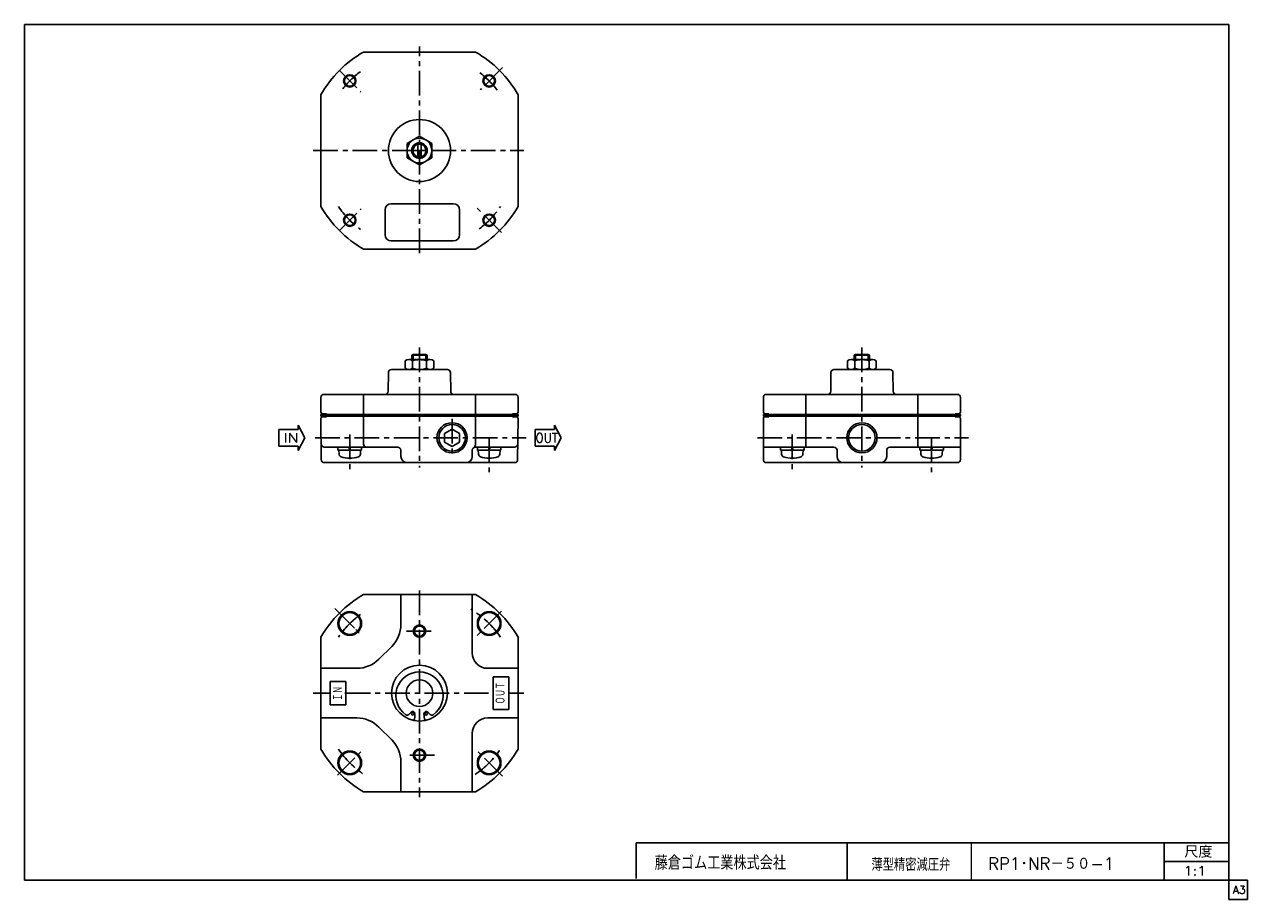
# Model space of a CAD drawing. Header units: millimetres. Extents: x -190 to 204, y -140 to 142.
import ezdxf
from ezdxf.enums import TextEntityAlignment as Align

# ---------------------------------------------------------------- set-up
doc = ezdxf.new("R2010")
doc.units = ezdxf.units.MM
doc.header["$LTSCALE"] = 0.25
doc.linetypes.add('CENTER', pattern=[50.8, 31.75, -6.35, 6.35, -6.35])
doc.styles.add('dcStyle0', font='txt.shx', dxfattribs={"width": 0.8, "bigfont": 'bigfont'})

# ---------------------------------------------------------------- blocks, each defined once
blk = doc.blocks.new('DC_GROUP_RP1･NR-50-1_1')
at = {"color": 4, "linetype": 'Continuous', "lineweight": 25}
for p, q in [((-89, 5.3), (-81.4, 5.3)), ((-89, 4.3), (-89, 5.3)), ((-89, 4.3), (-81.4, 4.3)), ((-88.7, 4.3), (-88.63, 3)), ((-87.2, 5.3), (-83.2, 5.3)), ((-85.2, 4.3), (-85.47, 5.3)), ((-84.93, 4.3), (-85.2, 5.3)), ((-81.7, 4.3), (-81.77, 3)), ((-81.4, 4.3), (-81.4, 5.3))]:
    blk.add_line(p, q, dxfattribs=at)
for centre, radius, start, end in [((-87.67, 3.05), 0.963, 183, 251.151), ((-85.2, 10.7), 9, 252, 288), ((-82.73, 3.05), 0.963, 288.849, 357)]:
    blk.add_arc(centre, radius, start, end, dxfattribs=at)
blk = doc.blocks.new('DC_GROUP_RP1･NR-50-1_2')
at = {"color": 4, "linetype": 'Continuous', "lineweight": 25}
for p, q in [((-36.5, 5.3), (-44.1, 5.3)), ((-44.1, 4.3), (-44.1, 5.3)), ((-36.5, 4.3), (-44.1, 4.3)), ((-43.8, 4.3), (-43.73, 3)), ((-38.3, 5.3), (-42.3, 5.3)), ((-40.56, 4.3), (-40.3, 5.3)), ((-40.3, 4.3), (-40.03, 5.3)), ((-36.8, 4.3), (-36.86, 3)), ((-36.5, 4.3), (-36.5, 5.3))]:
    blk.add_line(p, q, dxfattribs=at)
for centre, radius, start, end in [((-42.77, 3.05), 0.963, 183, 251.151), ((-40.3, 10.7), 9, 252, 288), ((-37.83, 3.05), 0.963, 288.849, 357)]:
    blk.add_arc(centre, radius, start, end, dxfattribs=at)
blk = doc.blocks.new('DC_GROUP_RP1･NR-50-1_3')
at = {"color": 4, "linetype": 'Continuous', "lineweight": 25}
for p, q in [((-38.81, -50.05), (-41.78, -53.02)), ((-41.78, -50.05), (-38.81, -53.02))]:
    blk.add_line(p, q, dxfattribs=at)
for radius in [3.8, 3.5]:
    blk.add_circle((-40.3, -51.54), radius, dxfattribs=at)
blk = doc.blocks.new('DC_GROUP_RP1･NR-50-1_4')
at = {"color": 4, "linetype": 'Continuous', "lineweight": 25}
for p, q in [((-86.68, -50.05), (-83.71, -53.02)), ((-83.71, -50.05), (-86.68, -53.02))]:
    blk.add_line(p, q, dxfattribs=at)
for radius in [3.8, 3.5]:
    blk.add_circle((-85.2, -51.54), radius, dxfattribs=at)
blk = doc.blocks.new('DC_GROUP_RP1･NR-50-1_5')
at = {"color": 4, "linetype": 'Continuous', "lineweight": 25}
for p, q in [((-38.81, -97.92), (-41.78, -94.95)), ((-41.78, -97.92), (-38.81, -94.95))]:
    blk.add_line(p, q, dxfattribs=at)
for radius in [3.8, 3.5]:
    blk.add_circle((-40.3, -96.44), radius, dxfattribs=at)
blk = doc.blocks.new('DC_GROUP_RP1･NR-50-1_6')
at = {"color": 4, "linetype": 'Continuous', "lineweight": 25}
for p, q in [((-86.68, -97.92), (-83.71, -94.95)), ((-83.71, -97.92), (-86.68, -94.95))]:
    blk.add_line(p, q, dxfattribs=at)
for radius in [3.8, 3.5]:
    blk.add_circle((-85.2, -96.44), radius, dxfattribs=at)
blk = doc.blocks.new('DC_GROUP_RP1･NR-50-1_7')
at = {"color": 4, "linetype": 'Continuous', "lineweight": 25}
for radius in [2, 1.62]:
    blk.add_circle((-62.75, -53.99), radius, dxfattribs=at)
blk = doc.blocks.new('DC_GROUP_RP1･NR-50-1_8')
at = {"color": 4, "linetype": 'Continuous', "lineweight": 25}
for radius in [2, 1.62]:
    blk.add_circle((-62.75, -93.99), radius, dxfattribs=at)
blk = doc.blocks.new('DC_GROUP_RP1･NR-50-1_9')
at = {"color": 4, "linetype": 'Continuous', "lineweight": 25}
for radius in [2, 1.73]:
    blk.add_circle((-85.2, 78.41), radius, dxfattribs=at)
blk = doc.blocks.new('DC_GROUP_RP1･NR-50-1_10')
at = {"color": 4, "linetype": 'Continuous', "lineweight": 25}
for radius in [2, 1.73]:
    blk.add_circle((-40.3, 78.41), radius, dxfattribs=at)
blk = doc.blocks.new('DC_GROUP_RP1･NR-50-1_11')
at = {"color": 4, "linetype": 'Continuous', "lineweight": 25}
for radius in [2, 1.73]:
    blk.add_circle((-40.3, 123.31), radius, dxfattribs=at)
blk = doc.blocks.new('DC_GROUP_RP1･NR-50-1_12')
at = {"color": 4, "linetype": 'Continuous', "lineweight": 25}
for radius in [2, 1.73]:
    blk.add_circle((-85.2, 123.31), radius, dxfattribs=at)
blk = doc.blocks.new('DC_GROUP_RP1･NR-50-1_13')
at = {"color": 4, "linetype": 'Continuous', "lineweight": 25}
for p, q in [((-62.75, 105.48), (-66.75, 103.17)), ((-66.75, 103.17), (-66.75, 98.55)), ((-58.75, 103.17), (-62.75, 105.48)), ((-58.75, 98.55), (-58.75, 103.17)), ((-66.75, 98.55), (-62.75, 96.24)), ((-62.75, 96.24), (-58.75, 98.55))]:
    blk.add_line(p, q, dxfattribs=at)
for radius in [4, 2.5, 2.1]:
    blk.add_circle((-62.75, 100.86), radius, dxfattribs=at)
blk = doc.blocks.new('DC_GROUP_RP1･NR-50-1_14')
at = {"color": 4, "linetype": 'Continuous', "lineweight": 25}
for p, q in [((53.52, 5.3), (61.12, 5.3)), ((53.52, 4.3), (53.52, 5.3)), ((53.52, 4.3), (61.12, 4.3)), ((53.82, 4.3), (53.88, 3)), ((55.32, 5.3), (59.32, 5.3)), ((57.32, 4.3), (57.05, 5.3)), ((57.58, 4.3), (57.32, 5.3)), ((60.82, 4.3), (60.75, 3)), ((61.12, 4.3), (61.12, 5.3))]:
    blk.add_line(p, q, dxfattribs=at)
for centre, radius, start, end in [((54.85, 3.05), 0.963, 183, 251.151), ((57.32, 10.7), 9, 252, 288), ((59.79, 3.05), 0.963, 288.849, 357)]:
    blk.add_arc(centre, radius, start, end, dxfattribs=at)
blk = doc.blocks.new('DC_GROUP_RP1･NR-50-1_15')
at = {"color": 4, "linetype": 'Continuous', "lineweight": 25}
for p, q in [((106.02, 5.3), (98.42, 5.3)), ((98.42, 4.3), (98.42, 5.3)), ((106.02, 4.3), (98.42, 4.3)), ((98.72, 4.3), (98.78, 3)), ((104.22, 5.3), (100.22, 5.3)), ((101.95, 4.3), (102.22, 5.3)), ((102.22, 4.3), (102.48, 5.3)), ((105.72, 4.3), (105.65, 3)), ((106.02, 4.3), (106.02, 5.3))]:
    blk.add_line(p, q, dxfattribs=at)
for centre, radius, start, end in [((99.75, 3.05), 0.963, 183, 251.151), ((102.22, 10.7), 9, 252, 288), ((104.69, 3.05), 0.963, 288.849, 357)]:
    blk.add_arc(centre, radius, start, end, dxfattribs=at)

msp = doc.modelspace()

# ---------------------------------------------------------------- linework, layer by layer
at = {"color": 5, "linetype": 'Continuous', "lineweight": 25}
for p, q in [((198, 141.5), (-190, 141.5)), ((-190, -134.25), (-190, 141.5)), ((198, -140.5), (198, 141.5)), ((204, -134.25), (-190, -134.25)), ((204, -140.5), (204, -134.25)), ((198, -140.5), (204, -140.5))]:
    msp.add_line(p, q, dxfattribs=at)
at = {"color": 4, "linetype": 'CENTER', "lineweight": 25}
for p, q in [((-62.75, 67.77), (-62.75, 134.43)), ((-88.56, 126.67), (-81.66, 119.77)), ((-36.01, 127.6), (-43.14, 120.46)), ((-96.99, 100.86), (-29.08, 100.86)), ((-88.56, 75.05), (-81.5, 82.11)), ((-36.35, 74.46), (-44.37, 82.48)), ((-62.75, 37.37), (-62.75, -1.24)), ((79.77, 37.37), (79.77, -1.24)), ((-52.25, 14.36), (-52.25, 2.59)), ((-96.38, 8.3), (-28.36, 8.3)), ((-85.2, 9.35), (-85.2, -2.3)), ((-40.3, 8.3), (-40.3, -3.86)), ((46.14, 8.3), (114.15, 8.3)), ((57.32, 9.35), (57.32, -2.3)), ((102.22, 8.3), (102.22, -3.86)), ((-62.75, -40.9), (-62.75, -107.56)), ((-89.99, -46.75), (-81.5, -55.24)), ((-36.35, -47.59), (-44.37, -55.61)), ((-66.9, -53.99), (-58.65, -53.99)), ((-96.99, -73.99), (-91.5, -73.99)), ((-86.5, -73.99), (-39, -73.99)), ((-34, -73.99), (-29.08, -73.99)), ((-89.17, -100.41), (-81.66, -92.91)), ((-65.84, -93.99), (-57.95, -93.99)), ((-36.01, -100.73), (-44.85, -91.88))]:
    msp.add_line(p, q, dxfattribs=at)
at = {"color": 4, "linetype": 'Continuous', "lineweight": 25}
for p, q in [((-80.75, 132.61), (-44.74, 132.61)), ((-94.5, 118.86), (-94.5, 82.85)), ((-31, 118.86), (-31, 82.85)), ((-63.25, 98.82), (-63.25, 102.9)), ((-62.25, 102.9), (-62.25, 98.82)), ((-71.85, 83.73), (-51.85, 83.73)), ((-73.85, 81.73), (-73.85, 73.73)), ((-49.85, 81.73), (-49.85, 73.73)), ((-71.85, 71.73), (-51.85, 71.73)), ((-80.84, 69.11), (-44.74, 69.11)), ((-67.35, 30.71), (-67.35, 33.1)), ((-66.19, 33.5), (-59.3, 33.5)), ((-65.25, 34.93), (-64.81, 35.18)), ((-60.25, 34.93), (-65.25, 34.93)), ((-65.25, 34.93), (-65.25, 33.5)), ((-65.04, 33.1), (-65.04, 30.71)), ((-64.81, 35.18), (-60.68, 35.18)), ((-64.81, 35.18), (-64.81, 33.5)), ((-60.25, 34.93), (-60.68, 35.18)), ((-60.68, 35.18), (-60.68, 33.5)), ((-60.46, 30.71), (-60.46, 33.1)), ((-60.25, 33.5), (-60.25, 34.93)), ((-58.15, 30.71), (-58.15, 33.1)), ((75.17, 30.71), (75.17, 33.1)), ((76.32, 33.5), (83.21, 33.5)), ((77.27, 34.93), (77.7, 35.18)), ((82.27, 34.93), (77.27, 34.93)), ((77.27, 34.93), (77.27, 33.5)), ((77.48, 33.1), (77.48, 30.71)), ((77.7, 35.18), (81.83, 35.18)), ((77.7, 35.18), (77.7, 33.5)), ((82.27, 34.93), (81.83, 35.18)), ((81.83, 35.18), (81.83, 33.5)), ((82.06, 30.71), (82.06, 33.1)), ((82.27, 33.5), (82.27, 34.93)), ((84.37, 30.71), (84.37, 33.1)), ((-72.76, 29.31), (-72.81, 23.29)), ((-71.76, 30.3), (-62.75, 30.3)), ((-66.19, 30.3), (-59.3, 30.3)), ((-62.75, 30.3), (-53.74, 30.3)), ((-52.74, 29.31), (-52.69, 23.29)), ((69.76, 29.31), (69.71, 23.29)), ((70.76, 30.3), (79.77, 30.3)), ((76.32, 30.3), (83.21, 30.3)), ((79.77, 30.3), (88.77, 30.3)), ((89.77, 29.31), (89.83, 23.29)), ((-94.5, 16.55), (-94.5, 21.3)), ((-73.81, 22.3), (-93.5, 22.3)), ((-80.75, 15.8), (-80.75, 22.3)), ((-32, 22.3), (-73.81, 22.3)), ((-44.74, 15.8), (-44.74, 22.3)), ((-31, 16.55), (-31, 21.3)), ((48.02, 16.55), (48.02, 21.3)), ((68.71, 22.3), (49.02, 22.3)), ((61.76, 15.8), (61.76, 22.3)), ((110.52, 22.3), (68.71, 22.3)), ((97.77, 15.8), (97.77, 22.3)), ((111.52, 16.55), (111.52, 21.3)), ((-94.5, 15.3), (-94.5, 15.8)), ((-94.5, 15.8), (-80.75, 15.8)), ((-92.75, 16.05), (-94, 16.05)), ((-92.75, 16.05), (-92.75, 15.8)), ((-92.75, 15.8), (-90, 15.8)), ((-80.75, 15.8), (-31, 15.8)), ((-32.75, 15.8), (-35.5, 15.8)), ((-31.5, 16.05), (-32.75, 16.05)), ((-32.75, 16.05), (-32.75, 15.8)), ((-31, 15.8), (-31, 15.3)), ((48.02, 15.8), (111.52, 15.8)), ((48.02, 15.3), (48.02, 15.8)), ((48.02, 15.8), (111.52, 15.8)), ((49.77, 16.05), (48.52, 16.05)), ((49.77, 16.05), (49.77, 15.8)), ((49.77, 15.8), (52.52, 15.8)), ((52.52, 15.8), (109.17, 15.8)), ((109.77, 15.8), (107.02, 15.8)), ((111.02, 16.05), (109.77, 16.05)), ((109.77, 16.05), (109.77, 15.8)), ((111.52, 15.8), (111.52, 15.3)), ((-101.81, 10.96), (-101.81, 12.36)), ((-99.64, 8.3), (-101.81, 12.36)), ((-80.75, 15.3), (-94.5, 15.3)), ((-94.38, 1.29), (-94.49, 14.55)), ((-93.99, 15.05), (-92.75, 15.05)), ((-92.75, 15.05), (-92.75, 15.3)), ((-88.65, 15.3), (-92.15, 15.3)), ((-88.65, 15.3), (-92.15, 15.3)), ((-80.75, 6.3), (-80.75, 15.3)), ((-36.85, 15.3), (-80.75, 15.3)), ((-44.74, 15.3), (-44.74, 6.04)), ((-36.85, 15.3), (-31, 15.3)), ((-32.75, 15.05), (-32.75, 15.3)), ((-31.5, 15.05), (-32.75, 15.05)), ((-31, 14.55), (-31.12, 1.29)), ((-19.3, 10.96), (-19.3, 12.36)), ((-17.14, 8.3), (-19.3, 12.36)), ((111.52, 15.3), (48.02, 15.3)), ((48.02, 1.3), (48.02, 14.55)), ((48.52, 15.05), (49.77, 15.05)), ((105.67, 15.3), (49.77, 15.3)), ((49.77, 15.05), (49.77, 15.3)), ((53.87, 15.3), (50.37, 15.3)), ((53.87, 15.3), (50.37, 15.3)), ((61.76, 5.3), (61.76, 15.3)), ((97.77, 5.3), (97.77, 15.3)), ((105.67, 15.3), (109.77, 15.3)), ((109.77, 15.05), (109.77, 15.3)), ((111.02, 15.05), (109.77, 15.05)), ((111.52, 1.3), (111.52, 14.55)), ((-108.02, 10.96), (-101.81, 10.96)), ((-108.02, 10.96), (-108.02, 5.65)), ((-99.64, 8.3), (-101.81, 4.24)), ((-54.65, 9.69), (-52.25, 11.07)), ((-54.65, 9.69), (-54.65, 6.92)), ((-49.85, 9.69), (-52.25, 11.07)), ((-49.85, 9.69), (-49.85, 6.92)), ((-25.51, 10.96), (-19.3, 10.96)), ((-25.51, 10.96), (-25.51, 5.65)), ((-17.14, 8.3), (-19.3, 4.24)), ((-108.02, 5.65), (-101.81, 5.65)), ((-101.81, 5.65), (-101.81, 4.24)), ((-93.43, 5.3), (-69.74, 5.3)), ((-68.74, 4.31), (-68.74, 2.3)), ((-54.65, 6.92), (-52.25, 5.53)), ((-49.85, 6.92), (-52.25, 5.53)), ((-45.74, 2.3), (-45.74, 4.43)), ((-44.75, 5.3), (-32.06, 5.3)), ((-25.51, 5.65), (-19.3, 5.65)), ((-19.3, 5.65), (-19.3, 4.24)), ((48.02, 5.3), (70.77, 5.3)), ((71.77, 4.3), (71.77, 2.3)), ((87.77, 2.3), (87.77, 4.3)), ((88.77, 5.3), (111.52, 5.3)), ((-32.12, 0.3), (-93.38, 0.3)), ((110.52, 0.3), (49.02, 0.3)), ((-80.84, -42.24), (-44.74, -42.24)), ((-68.75, -42.24), (-68.75, -51.85)), ((-45.75, -42.24), (-45.75, -60.99)), ((-94.5, -91.99), (-94.5, -55.98)), ((-71.68, -58.92), (-75.82, -63.06)), ((-31, -91.99), (-31, -55.98)), ((-82.89, -65.99), (-94.5, -65.99)), ((-31, -65.99), (-40.75, -65.99)), ((-91.5, -70.24), (-91.5, -77.74)), ((-86.5, -70.24), (-91.5, -70.24)), ((-86.5, -70.24), (-86.5, -77.74)), ((-39, -68.74), (-39, -79.24)), ((-34, -68.74), (-39, -68.74)), ((-34, -68.74), (-34, -79.24)), ((-86.38, -73.99), (-86.84, -73.99)), ((-86.5, -77.74), (-91.5, -77.74)), ((-94.5, -81.99), (-82.89, -81.99)), ((-65.44, -80.1), (-66.2, -80.87)), ((-60.06, -80.1), (-59.29, -80.87)), ((-31, -81.99), (-40.75, -81.99)), ((-34, -79.24), (-39, -79.24)), ((-71.68, -89.06), (-75.82, -84.92)), ((-45.75, -105.74), (-45.75, -86.99)), ((-68.75, -105.74), (-68.75, -96.13)), ((-80.75, -105.74), (-44.74, -105.74)), ((7, -122.25), (198, -122.25)), ((7, -133.71), (7, -122.25)), ((75, -122.25), (75, -134.25)), ((177.14, -134.25), (177.14, -122.25)), ((177.14, -128.25), (198, -128.25))]:
    msp.add_line(p, q, dxfattribs=at)
at = {"color": 4, "linetype": 'Continuous', "lineweight": 13}
msp.add_line((115, -122.25), (115, -134.25), dxfattribs=at)
at = {"color": 4, "linetype": 'Continuous', "lineweight": 25}
for centre, radius in [((-62.75, 100.86), 10), ((-52.25, 8.3), 4.86), ((-52.25, 8.3), 4.28), ((79.77, 8.3), 4.86), ((79.77, 8.3), 4.28), ((-62.75, -73.99), 9), ((-62.75, -73.99), 4.3), ((-64.92, -80.62), 0.416), ((-60.57, -80.62), 0.416)]:
    msp.add_circle(centre, radius, dxfattribs=at)
for centre, radius, start, end in [((-62.75, 100.86), 36.5, 119.5573, 150.4427), ((-62.75, 100.86), 36.5, 29.5573, 60.4427), ((-62.75, 100.86), 36.5, 209.5573, 240.4427), ((-71.85, 81.73), 2, 90, 180), ((-51.85, 81.73), 2, 0, 90), ((-62.75, 100.86), 36.5, 299.5573, 330.4427), ((-71.85, 73.73), 2, 180, 270), ((-51.85, 73.73), 2, 270, 0), ((-66.19, 31.65), 1.85, 51.4199, 128.5801), ((-62.75, 26.81), 6.69, 69.9878, 110.0122), ((-59.3, 31.65), 1.85, 51.4199, 128.5801), ((76.32, 31.65), 1.85, 51.4199, 128.5801), ((79.77, 26.81), 6.69, 69.9878, 110.0122), ((83.21, 31.65), 1.85, 51.4199, 128.5801), ((-71.76, 29.3), 1, 90, 179.5), ((-66.19, 32.15), 1.85, 231.4199, 308.5801), ((-62.75, 37), 6.69, 249.9878, 290.0122), ((-59.3, 32.15), 1.85, 231.4199, 308.5801), ((-53.74, 29.3), 1, 0.5, 90), ((70.76, 29.3), 1, 90, 179.5), ((76.32, 32.15), 1.85, 231.4199, 308.5801), ((79.77, 37), 6.69, 249.9878, 290.0122), ((83.21, 32.15), 1.85, 231.4199, 308.5801), ((88.77, 29.3), 1, 0.5, 90), ((-93.5, 21.3), 1, 90, 180), ((-73.81, 23.3), 1, 270, 359.5), ((-51.69, 23.3), 1, 180.5, 270), ((-32, 21.3), 1, 0, 90), ((49.02, 21.3), 1, 90, 180), ((68.71, 23.3), 1, 270, 359.5), ((90.83, 23.3), 1, 180.5, 270), ((110.52, 21.3), 1, 0, 90), ((-94, 16.55), 0.5, 180, 270), ((-31.5, 16.55), 0.5, 270, 0), ((48.52, 16.55), 0.5, 180, 270), ((111.02, 16.55), 0.5, 270, 0), ((-93.99, 14.55), 0.5, 90, 180.5), ((-31.5, 14.55), 0.5, 359.5, 90), ((48.52, 14.55), 0.5, 90, 180.5), ((111.01, 14.55), 0.5, 359.5, 90), ((-93.43, 6.3), 1, 180.5, 270), ((-79.75, 6.3), 1, 180, 270), ((-69.74, 4.3), 1, 0.5, 90), ((-44.75, 4.3), 1, 90, 179.5), ((-45.74, 6.04), 1, 299.713, 0), ((-32.06, 6.3), 1, 270, 359.5), ((70.77, 4.3), 1, 0, 90), ((88.77, 4.3), 1, 90, 180), ((-93.38, 1.3), 1, 180.5, 270), ((-66.74, 2.3), 2, 180, 270), ((-47.74, 2.3), 2, 270, 360), ((-32.12, 1.3), 1, 270, 359.5), ((49.02, 1.3), 1, 180, 270), ((73.77, 2.3), 2, 180, 270), ((85.77, 2.3), 2, 270, 0), ((110.52, 1.3), 1, 270, 0), ((-62.75, -73.99), 36.5, 119.5573, 150.4427), ((-62.75, -73.99), 36.5, 29.5573, 60.4427), ((-78.75, -51.85), 10, 315, 360), ((-40.75, -60.99), 5, 180, 270), ((-82.89, -55.99), 10, 270, 315), ((-62.75, -74.73), 7.61, 305.1826, 234.8174), ((-82.89, -91.99), 10, 45, 90), ((-66.72, -80.36), 0.725, 234.8174, 315), ((-64.92, -80.62), 0.725, 0, 135), ((-71.45, -80.62), 7.25, 342.2698, 0), ((-60.57, -80.62), 0.725, 45, 180), ((-54.05, -80.62), 7.25, 180, 197.7302), ((-58.78, -80.36), 0.725, 225, 305.1826), ((-40.75, -86.99), 5, 90, 180), ((-78.75, -96.13), 10, 360, 45), ((-62.75, -73.99), 36.5, 209.5573, 240.4427), ((-62.75, -73.99), 36.5, 299.5573, 330.4427)]:
    msp.add_arc(centre, radius, start, end, dxfattribs=at)
at = {"color": 4, "linetype": 'CENTER', "lineweight": 25}
for centre, start, end in [((-62.75, 100.86), 126.8217, 141.4214), ((-62.75, 100.86), 37.8816, 53.7137), ((-62.75, 100.86), 214.6942, 233.1313), ((-62.75, 100.86), 307.2495, 325.3683), ((-62.75, -73.99), 34.6317, 58.6102), ((-62.75, -73.99), 126.8687, 145.3058), ((-62.75, -73.99), 214.7265, 235.7898), ((-62.75, -73.99), 304.3722, 325.3701)]:
    msp.add_arc(centre, 31.75, start, end, dxfattribs=at)

# ---------------------------------------------------------------- block references
at = {"linetype": 'Continuous'}
for name in ['DC_GROUP_RP1･NR-50-1_12', 'DC_GROUP_RP1･NR-50-1_11', 'DC_GROUP_RP1･NR-50-1_13', 'DC_GROUP_RP1･NR-50-1_9', 'DC_GROUP_RP1･NR-50-1_10', 'DC_GROUP_RP1･NR-50-1_1', 'DC_GROUP_RP1･NR-50-1_2', 'DC_GROUP_RP1･NR-50-1_14', 'DC_GROUP_RP1･NR-50-1_15', 'DC_GROUP_RP1･NR-50-1_4', 'DC_GROUP_RP1･NR-50-1_3', 'DC_GROUP_RP1･NR-50-1_7', 'DC_GROUP_RP1･NR-50-1_6', 'DC_GROUP_RP1･NR-50-1_8', 'DC_GROUP_RP1･NR-50-1_5']:
    msp.add_blockref(name, (0, 0), dxfattribs=at)

# ---------------------------------------------------------------- texts
at = {"color": 4, "style": 'dcStyle0'}
for s, height, width, p, p2 in [('IN', 3, 0.8, (-106.52, 6.8), (-101.72, 6.8)), ('OUT', 3, 0.8, (-25.36, 6.8), (-18.16, 6.8)), ('藤倉ゴム工業株式会社', 4.5, 0.652778, (13.01, -130.91), (55.31, -130.91)), ('尺度', 3.8, 0.749175, (183.62, -127.03), (192.7, -127.03)), ('薄型精密減圧弁', 4, 0.693989, (82.85, -131.25), (108.25, -131.25)), ('  RP1･NR－５０-1', 4, 0.794658, (113.45, -130.95), (161.05, -130.95)), ('1:1', 3, 0.8, (183.44, -132.75), (190.64, -132.75))]:
    msp.add_text(s, height=height, dxfattribs=dict(at, width=width)).set_placement(p, p2, align=Align.FIT)
at = {"color": 4, "style": 'dcStyle0', "width": 0.666667}
for s, p, p2 in [('ＯＵＴ', (-35.08, -77.54), (-35.08, -70.34)), ('ＩＮ', (-87.44, -76.5), (-87.44, -71.7))]:
    msp.add_text(s, height=3, rotation=90, dxfattribs=at).set_placement(p, p2, align=Align.FIT)
at = {"color": 7, "style": 'dcStyle0', "width": 0.8}
msp.add_text('A3', height=2.5, dxfattribs=at).set_placement((199.31, -138.62), (203.31, -138.62), align=Align.FIT)

doc.saveas('drawing.dxf')
